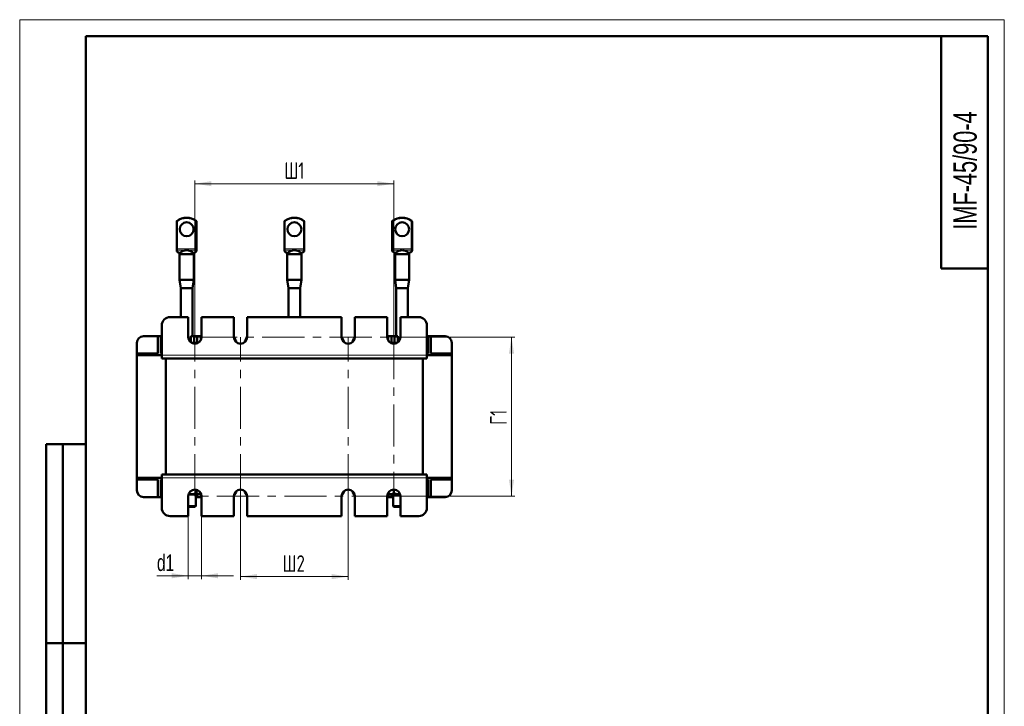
# Model space of a CAD drawing. Header units: millimetres. Extents: x 0 to 594, y 0 to 840.
# Tile 5 of 5: x 0 to 594, y 426 to 840. Entities that reach past the tile are written whole.
import ezdxf

# ---------------------------------------------------------------- set-up
doc = ezdxf.new("R2010")
doc.units = ezdxf.units.MM
doc.header["$LTSCALE"] = 2
doc.linetypes.add('CENTERX2', pattern=[20.32, 12.7, -2.54, 2.54, -2.54])
doc.layers.add('ОСЕВЫЕ', color=7, linetype='Continuous')
doc.styles.add('SLDTEXTSTYLE0', font='TXT', dxfattribs={"width": 0.7})
doc.styles.add('SLDTEXTSTYLE1', font='TXT', dxfattribs={"width": 0.7, "bigfont": 'bigfont'})
doc.dimstyles.new('SLDDIMSTYLE0', dxfattribs={"dimtxt": 10, "dimasz": 10, "dimexe": 0, "dimexo": 0.0625, "dimgap": 2.5, "dimtad": 2, "dimdec": 1, "dimrnd": 1e-09, "dimzin": 12, "dimdsep": 46, "dimtxsty": 'SLDTEXTSTYLE0', "dimsah": 1, "dimcen": 0.09, "dimadec": 0, "dimazin": 3, "dimtfac": 1, "dimtdec": 3, "dimtofl": 0, "dimtmove": 0, "dimatfit": 3, "dimfxl": 0, "dimfrac": 2, "dimtolj": 1, "dimtzin": 12, "dimarcsym": 0})
doc.dimstyles.new('SLDDIMSTYLE1', dxfattribs={"dimtxt": 10, "dimasz": 10, "dimexe": 0, "dimexo": 0.0625, "dimgap": 2.5, "dimtad": 2, "dimdec": 1, "dimrnd": 1e-09, "dimzin": 12, "dimdsep": 46, "dimtxsty": 'SLDTEXTSTYLE0', "dimsah": 1, "dimcen": 0.09, "dimadec": 0, "dimazin": 3, "dimtfac": 1, "dimtdec": 3, "dimtmove": 0, "dimatfit": 0, "dimfxl": 0, "dimfrac": 2, "dimtolj": 1, "dimtzin": 12, "dimarcsym": 0})

# ---------------------------------------------------------------- blocks, each defined once
blk = doc.blocks.new('_D_4')
at = {"color": 7, "linetype": 'Continuous', "lineweight": 0}
for p, q in [((105.71, 648.6), (105.71, 743.08)), ((225.71, 648.6), (225.71, 743.08)), ((105.71, 741.08), (225.71, 741.08))]:
    blk.add_line(p, q, dxfattribs=at)
at = {"color": 7, "linetype": 'Continuous', "lineweight": 18}
for points in [[(105.71, 741.08), (115.71, 739.54), (115.71, 742.62)], [(225.71, 741.08), (215.71, 742.62), (215.71, 739.54)]]:
    blk.add_solid(points, dxfattribs=at)
at = {"color": 7, "linetype": 'Continuous', "lineweight": 18, "insert": (159.67, 753.97), "char_height": 10, "attachment_point": 1, "style": 'SLDTEXTSTYLE1'}
blk.add_mtext('Ш1', dxfattribs=at)
blk = doc.blocks.new('_D_5')
at = {"color": 7, "linetype": 'Continuous', "lineweight": 0}
for p, q in [((133.21, 552.56), (133.21, 502.08)), ((198.21, 552.56), (198.21, 502.08)), ((133.21, 504.08), (198.21, 504.08))]:
    blk.add_line(p, q, dxfattribs=at)
at = {"color": 7, "linetype": 'Continuous', "lineweight": 18}
for points in [[(133.21, 504.08), (143.21, 502.54), (143.21, 505.62)], [(198.21, 504.08), (188.21, 505.62), (188.21, 502.54)]]:
    blk.add_solid(points, dxfattribs=at)
at = {"color": 7, "linetype": 'Continuous', "lineweight": 18, "insert": (158.6, 516.97), "char_height": 10, "attachment_point": 1, "style": 'SLDTEXTSTYLE1'}
blk.add_mtext('Ш2', dxfattribs=at)
blk = doc.blocks.new('_D_6')
at = {"color": 7, "linetype": 'Continuous', "lineweight": 0}
for p, q in [((225.73, 648.58), (298.71, 648.58)), ((296.71, 648.58), (296.71, 552.58)), ((225.73, 552.58), (298.71, 552.58))]:
    blk.add_line(p, q, dxfattribs=at)
at = {"color": 7, "linetype": 'Continuous', "lineweight": 18}
for points in [[(296.71, 648.58), (295.18, 638.58), (298.25, 638.58)], [(296.71, 552.58), (298.25, 562.58), (295.18, 562.58)]]:
    blk.add_solid(points, dxfattribs=at)
at = {"color": 7, "linetype": 'Continuous', "lineweight": 18, "insert": (283.82, 595.61), "char_height": 10, "attachment_point": 1, "rotation": 90, "style": 'SLDTEXTSTYLE1'}
blk.add_mtext('Г1', dxfattribs=at)
blk = doc.blocks.new('_D_7')
at = {"color": 7, "linetype": 'Continuous', "lineweight": 0}
for p, q in [((101.71, 540.56), (101.71, 502.58)), ((109.71, 540.56), (109.71, 502.58)), ((101.71, 504.58), (82.81, 504.58)), ((101.71, 504.58), (109.71, 504.58)), ((109.71, 504.58), (128.94, 504.58))]:
    blk.add_line(p, q, dxfattribs=at)
at = {"color": 7, "linetype": 'Continuous', "lineweight": 18}
for points in [[(101.71, 504.58), (91.71, 506.12), (91.71, 503.04)], [(109.71, 504.58), (119.71, 503.04), (119.71, 506.12)]]:
    blk.add_solid(points, dxfattribs=at)
at = {"color": 7, "linetype": 'Continuous', "lineweight": 18, "insert": (82.81, 517.47), "char_height": 10, "attachment_point": 1, "style": 'SLDTEXTSTYLE0'}
blk.add_mtext('d1', dxfattribs=at)

msp = doc.modelspace()

# ---------------------------------------------------------------- linework, layer by layer
at = {"color": 7, "linetype": 'Continuous', "lineweight": 50}
for p, q in [((40, 830), (40, 10)), ((584, 830), (40, 830)), ((40, 830), (40, 10)), ((556, 830), (556, 690)), ((584, 10), (584, 830)), ((94.71, 701.85), (94.71, 718.33)), ((106.71, 718.33), (106.71, 701.85)), ((159.71, 701.85), (159.71, 718.33)), ((171.71, 718.33), (171.71, 701.85)), ((224.71, 701.85), (224.71, 718.33)), ((236.71, 718.33), (236.71, 701.85)), ((94.71, 701.42), (94.71, 701.85)), ((94.71, 700.82), (94.71, 701.42)), ((106.71, 701.85), (106.71, 701.42)), ((106.71, 701.42), (106.71, 700.82)), ((159.71, 701.42), (159.71, 701.85)), ((159.71, 700.82), (159.71, 701.42)), ((171.71, 701.85), (171.71, 701.42)), ((171.71, 701.42), (171.71, 700.82)), ((224.71, 701.42), (224.71, 701.85)), ((224.71, 700.82), (224.71, 701.42)), ((236.71, 701.85), (236.71, 701.42)), ((236.71, 701.42), (236.71, 700.82)), ((94.71, 700.6), (94.71, 700.82)), ((94.89, 700.22), (95.43, 699.77)), ((96.46, 698.58), (96.46, 683.08)), ((96.46, 698.58), (104.96, 698.58)), ((96.76, 699.03), (96.76, 698.58)), ((96.81, 699.13), (96.79, 699.03)), ((104.65, 698.97), (104.88, 699.11)), ((104.66, 698.58), (104.66, 699.02)), ((104.96, 683.08), (104.96, 698.58)), ((105.99, 699.77), (106.53, 700.22)), ((106.71, 700.82), (106.71, 700.6)), ((159.71, 700.6), (159.71, 700.82)), ((159.89, 700.22), (160.43, 699.77)), ((161.46, 698.58), (161.46, 683.08)), ((161.46, 698.58), (169.96, 698.58)), ((161.76, 699.03), (161.76, 698.58)), ((161.81, 699.13), (161.79, 699.03)), ((169.66, 698.58), (169.66, 699.02)), ((169.96, 683.08), (169.96, 698.58)), ((170.99, 699.77), (171.53, 700.22)), ((171.71, 700.82), (171.71, 700.6)), ((224.71, 700.6), (224.71, 700.82)), ((224.89, 700.22), (225.43, 699.77)), ((226.46, 698.58), (226.46, 683.08)), ((226.46, 698.58), (234.96, 698.58)), ((226.76, 699.03), (226.76, 698.58)), ((226.81, 699.13), (226.79, 699.03)), ((234.65, 698.97), (234.88, 699.11)), ((234.66, 698.58), (234.66, 699.02)), ((234.96, 683.08), (234.96, 698.58)), ((235.99, 699.77), (236.53, 700.22)), ((236.71, 700.82), (236.71, 700.6)), ((556, 690), (584, 690)), ((96.46, 683.08), (97.21, 678.08)), ((96.46, 683.08), (104.96, 683.08)), ((97.21, 678.08), (97.21, 660.58)), ((104.21, 678.08), (97.21, 678.08)), ((104.21, 678.08), (104.96, 683.08)), ((104.21, 649.08), (104.21, 678.08)), ((161.46, 683.08), (162.21, 678.08)), ((161.46, 683.08), (169.96, 683.08)), ((162.21, 678.08), (162.21, 660.58)), ((169.21, 678.08), (162.21, 678.08)), ((169.21, 678.08), (169.96, 683.08)), ((169.21, 660.58), (169.21, 678.08)), ((226.46, 683.08), (227.21, 678.08)), ((226.46, 683.08), (234.96, 683.08)), ((227.21, 678.08), (227.21, 649.08)), ((234.21, 678.08), (227.21, 678.08)), ((234.21, 678.08), (234.96, 683.08)), ((234.21, 660.58), (234.21, 678.08)), ((101.71, 660.58), (90.71, 660.58)), ((101.71, 648.58), (101.71, 660.58)), ((109.71, 660.58), (109.71, 648.58)), ((129.21, 660.58), (109.71, 660.58)), ((129.21, 648.58), (129.21, 660.58)), ((137.21, 660.58), (137.21, 648.58)), ((194.21, 660.58), (137.21, 660.58)), ((194.21, 648.58), (194.21, 660.58)), ((202.21, 660.58), (202.21, 648.58)), ((221.71, 660.58), (202.21, 660.58)), ((221.71, 648.58), (221.71, 660.58)), ((240.71, 660.58), (229.71, 660.58)), ((229.71, 660.58), (229.71, 648.58)), ((85.71, 655.58), (85.71, 637.58)), ((245.71, 637.58), (245.71, 655.58)), ((83.34, 649.08), (74.71, 649.08)), ((85.09, 649.08), (83.34, 649.08)), ((83.34, 649.08), (83.34, 638.58)), ((85.09, 638.58), (85.09, 649.08)), ((85.71, 649.08), (85.09, 649.08)), ((103.21, 649.08), (103.21, 645.46)), ((105.34, 649.08), (103.21, 649.08)), ((105.34, 649.08), (105.34, 645.13)), ((107.09, 649.08), (105.34, 649.08)), ((107.09, 645.13), (107.09, 649.08)), ((109.21, 649.08), (107.09, 649.08)), ((109.21, 646.65), (109.21, 649.08)), ((222.21, 649.08), (222.21, 646.65)), ((224.34, 649.08), (222.21, 649.08)), ((224.34, 649.08), (224.34, 645.13)), ((226.09, 649.08), (224.34, 649.08)), ((226.09, 645.13), (226.09, 649.08)), ((228.21, 649.08), (226.09, 649.08)), ((228.21, 645.46), (228.21, 649.08)), ((246.34, 649.08), (245.71, 649.08)), ((248.09, 649.08), (246.34, 649.08)), ((246.34, 649.08), (246.34, 638.58)), ((248.09, 638.58), (248.09, 649.08)), ((256.71, 649.08), (248.09, 649.08)), ((70.71, 645.08), (70.71, 638.58)), ((103.07, 645.58), (103.21, 645.58)), ((105.71, 645.13), (103.69, 645.13)), ((107.18, 644.87), (105.71, 645.13)), ((107.74, 645.13), (105.71, 645.13)), ((227.63, 645.13), (223.69, 645.13)), ((227.74, 645.13), (227.63, 645.13)), ((228.21, 645.58), (228.36, 645.58)), ((260.71, 638.58), (260.71, 645.08)), ((70.71, 637.58), (70.71, 638.58)), ((70.71, 638.58), (74.51, 638.58)), ((74.51, 637.58), (70.71, 637.58)), ((70.71, 637.58), (70.71, 563.58)), ((74.51, 638.58), (74.51, 637.58)), ((83.34, 638.58), (74.51, 638.58)), ((74.51, 637.58), (85.71, 637.58)), ((85.71, 638.58), (85.09, 638.58)), ((85.71, 637.58), (85.71, 635.58)), ((245.71, 635.58), (85.71, 635.58)), ((88.21, 565.58), (88.21, 635.58)), ((88.21, 635.58), (243.21, 635.58)), ((243.21, 565.58), (243.21, 635.58)), ((246.34, 638.58), (245.71, 638.58)), ((245.71, 637.58), (256.91, 637.58)), ((245.71, 637.58), (245.71, 635.58)), ((256.91, 638.58), (248.09, 638.58)), ((256.91, 637.58), (256.91, 638.58)), ((256.91, 638.58), (260.71, 638.58)), ((260.71, 637.58), (256.91, 637.58)), ((260.71, 638.58), (260.71, 637.58)), ((260.71, 563.58), (260.71, 637.58)), ((16, 344), (16, 584)), ((40, 584), (16, 584)), ((16, 344), (16, 584)), ((26, 344), (26, 584)), ((26, 344), (26, 584)), ((85.71, 565.58), (245.71, 565.58)), ((85.71, 563.58), (85.71, 565.58)), ((88.21, 565.58), (243.21, 565.58)), ((245.71, 563.58), (245.71, 565.58)), ((70.71, 562.58), (70.71, 563.58)), ((70.71, 563.58), (74.51, 563.58)), ((74.51, 562.58), (70.71, 562.58)), ((70.71, 562.58), (70.71, 556.08)), ((74.51, 563.58), (74.51, 562.58)), ((85.71, 563.58), (74.51, 563.58)), ((74.51, 562.58), (83.34, 562.58)), ((83.34, 562.58), (83.34, 552.08)), ((85.09, 552.08), (85.09, 562.58)), ((85.09, 562.58), (85.71, 562.58)), ((85.71, 563.58), (85.71, 545.58)), ((256.91, 563.58), (245.71, 563.58)), ((245.71, 545.58), (245.71, 563.58)), ((245.71, 562.58), (246.34, 562.58)), ((246.34, 562.58), (246.34, 552.08)), ((248.09, 562.58), (256.91, 562.58)), ((248.09, 552.08), (248.09, 562.58)), ((256.91, 562.58), (256.91, 563.58)), ((256.91, 563.58), (260.71, 563.58)), ((260.71, 562.58), (256.91, 562.58)), ((260.71, 563.58), (260.71, 562.58)), ((260.71, 556.08), (260.71, 562.58)), ((101.71, 540.58), (101.71, 552.58)), ((107.71, 553.58), (101.84, 553.58)), ((106.21, 546.63), (106.21, 553.58)), ((106.73, 556.45), (106.73, 554.32)), ((107.09, 552.08), (107.09, 553.58)), ((107.71, 553.58), (108.63, 554.11)), ((108.94, 554.95), (108.94, 554.32)), ((109.21, 552.08), (109.21, 554.52)), ((109.71, 552.58), (109.71, 540.58)), ((129.21, 540.58), (129.21, 552.58)), ((137.21, 552.58), (137.21, 540.58)), ((194.21, 540.58), (194.21, 552.58)), ((202.21, 552.58), (202.21, 540.58)), ((221.71, 540.58), (221.71, 552.58)), ((222.21, 554.52), (222.21, 552.08)), ((222.45, 554.9), (222.45, 554.32)), ((222.45, 554.32), (222.65, 554.25)), ((222.62, 554.21), (223.71, 553.58)), ((229.59, 553.58), (223.71, 553.58)), ((224.34, 553.58), (224.34, 552.08)), ((225.21, 553.58), (225.21, 546.63)), ((225.68, 556.58), (225.68, 554.32)), ((229.71, 552.58), (229.71, 540.58)), ((74.71, 552.08), (83.34, 552.08)), ((83.34, 552.08), (85.09, 552.08)), ((85.09, 552.08), (85.71, 552.08)), ((101.71, 546.63), (106.21, 546.63)), ((105.71, 546.13), (106.21, 546.63)), ((106.21, 552.08), (107.09, 552.08)), ((107.09, 552.08), (109.21, 552.08)), ((222.21, 552.08), (224.34, 552.08)), ((224.34, 552.08), (225.21, 552.08)), ((225.21, 546.63), (225.71, 546.13)), ((225.21, 546.63), (229.71, 546.63)), ((245.71, 552.08), (246.34, 552.08)), ((246.34, 552.08), (248.09, 552.08)), ((248.09, 552.08), (256.71, 552.08)), ((90.71, 540.58), (101.71, 540.58)), ((105.71, 546.13), (101.71, 546.13)), ((109.71, 540.58), (129.21, 540.58)), ((137.21, 540.58), (194.21, 540.58)), ((202.21, 540.58), (221.71, 540.58)), ((229.71, 546.13), (225.71, 546.13)), ((229.71, 540.58), (240.71, 540.58)), ((16, 464), (40, 464)), ((40, 464), (16, 464))]:
    msp.add_line(p, q, dxfattribs=at)
at = {"color": 9, "linetype": 'Continuous', "lineweight": 18}
for p, q in [((95.21, 718.33), (94.71, 718.33)), ((94.92, 718.74), (95.21, 718.33)), ((95.21, 718.33), (95.21, 701.85)), ((106.21, 718.33), (106.5, 718.74)), ((106.21, 701.85), (106.21, 718.33)), ((106.71, 718.33), (106.21, 718.33)), ((160.21, 718.33), (159.71, 718.33)), ((159.92, 718.74), (160.21, 718.33)), ((160.21, 718.33), (160.21, 701.85)), ((171.21, 718.33), (171.5, 718.74)), ((171.21, 701.85), (171.21, 718.33)), ((171.71, 718.33), (171.21, 718.33)), ((225.21, 718.33), (224.71, 718.33)), ((224.92, 718.74), (225.21, 718.33)), ((225.21, 718.33), (225.21, 701.85)), ((236.21, 718.33), (236.5, 718.74)), ((236.21, 701.85), (236.21, 718.33)), ((236.71, 718.33), (236.21, 718.33)), ((94.71, 701.85), (95.21, 701.85)), ((95.21, 701.85), (95.21, 700.99)), ((95.21, 701.85), (106.21, 701.85)), ((106.21, 700.99), (95.21, 700.99)), ((95.21, 700.99), (95.21, 700.4)), ((106.21, 700.99), (106.21, 701.85)), ((106.21, 701.85), (106.71, 701.85)), ((106.21, 700.4), (106.21, 700.99)), ((159.71, 701.85), (160.21, 701.85)), ((160.21, 701.85), (160.21, 700.99)), ((160.21, 701.85), (171.21, 701.85)), ((171.21, 700.99), (160.21, 700.99)), ((160.21, 700.99), (160.21, 700.4)), ((171.21, 700.99), (171.21, 701.85)), ((171.21, 701.85), (171.71, 701.85)), ((171.21, 700.4), (171.21, 700.99)), ((224.71, 701.85), (225.21, 701.85)), ((225.21, 701.85), (225.21, 700.99)), ((225.21, 701.85), (236.21, 701.85)), ((236.21, 700.99), (225.21, 700.99)), ((225.21, 700.99), (225.21, 700.4)), ((236.21, 700.99), (236.21, 701.85)), ((236.21, 701.85), (236.71, 701.85)), ((236.21, 700.4), (236.21, 700.99)), ((95.21, 700.4), (96.07, 699.68)), ((96.07, 699.68), (97.25, 699.68)), ((104.18, 699.68), (105.35, 699.68)), ((105.35, 699.68), (106.21, 700.4)), ((160.21, 700.4), (161.07, 699.68)), ((161.07, 699.68), (162.25, 699.68)), ((169.18, 699.68), (170.35, 699.68)), ((170.35, 699.68), (171.21, 700.4)), ((225.21, 700.4), (226.07, 699.68)), ((226.07, 699.68), (227.25, 699.68)), ((234.18, 699.68), (235.35, 699.68)), ((235.35, 699.68), (236.21, 700.4)), ((245.71, 637.58), (85.71, 637.58)), ((85.71, 563.58), (245.71, 563.58))]:
    msp.add_line(p, q, dxfattribs=at)
at = {"color": 7, "linetype": 'CENTERX2', "lineweight": 18}
for p, q in [((105.71, 648.58), (225.71, 648.58)), ((105.71, 552.58), (105.71, 648.58)), ((133.21, 552.58), (133.21, 648.58)), ((198.21, 552.58), (198.21, 648.58)), ((225.71, 648.58), (225.71, 552.58)), ((225.71, 552.58), (105.71, 552.58))]:
    msp.add_line(p, q, dxfattribs=at)
at = {"color": 9, "linetype": 'Continuous', "lineweight": 18, "flags": 128}
for points in [[(96.42, 699.18), (96.47, 699.16), (96.47, 699.16)], [(226.42, 699.18), (226.47, 699.16), (226.47, 699.16)]]:
    msp.add_lwpolyline(points, dxfattribs=at)
at = {"color": 7, "linetype": 'Continuous', "lineweight": 50}
for centre in [(100.71, 713.58), (165.71, 713.58), (230.71, 713.58)]:
    msp.add_circle(centre, 4.2, dxfattribs=at)
for centre, radius, start, end in [((100.71, 710.58), 10, 54.62346, 125.37654), ((165.71, 710.58), 10, 54.62346, 125.37654), ((230.71, 710.58), 10, 54.62346, 125.37654), ((95.21, 718.33), 0.5, 125.37654, 180), ((106.21, 718.33), 0.5, 0, 54.62346), ((160.21, 718.33), 0.5, 125.37654, 180), ((171.21, 718.33), 0.5, 0, 54.62346), ((225.21, 718.33), 0.5, 125.37654, 180), ((236.21, 718.33), 0.5, 0, 54.62346), ((95.21, 700.6), 0.5, 180, 228.30899), ((106.21, 700.6), 0.5, 311.49982, 0), ((160.21, 700.6), 0.5, 180, 228.30899), ((171.21, 700.6), 0.5, 311.49982, 0), ((225.21, 700.6), 0.5, 180, 228.30899), ((236.21, 700.6), 0.5, 311.49982, 0), ((90.71, 655.58), 5, 90, 180), ((240.71, 655.58), 5, 0, 90), ((74.71, 645.08), 4, 90, 180), ((105.71, 648.58), 4, 180, 0), ((133.21, 648.58), 4, 180, 0), ((126.71, 645.08), 4, 5.63989, 50.96162), ((139.71, 645.08), 4, 129.03838, 174.36011), ((198.21, 648.58), 4, 180, 0), ((191.71, 645.08), 4, 5.63989, 50.96162), ((204.71, 645.08), 4, 129.03838, 174.36011), ((225.71, 648.58), 4, 180, 0), ((256.71, 645.08), 4, 0, 90), ((74.71, 556.08), 4, 180, 270), ((105.71, 552.58), 4, 0, 180), ((133.21, 552.58), 4, 0, 180), ((126.71, 556.08), 4, 309.03838, 354.36011), ((139.71, 556.08), 4, 185.63989, 230.96162), ((198.21, 552.58), 4, 0, 180), ((191.71, 556.08), 4, 309.03838, 354.36011), ((204.71, 556.08), 4, 185.63989, 230.96162), ((225.71, 552.58), 4, 0, 180), ((256.71, 556.08), 4, 270, 0), ((90.71, 545.58), 5, 180, 270), ((240.71, 545.58), 5, 270, 0)]:
    msp.add_arc(centre, radius, start, end, dxfattribs=at)
at = {"color": 9, "linetype": 'Continuous', "lineweight": 18}
for centre, radius, start, end in [((100.71, 710.58), 9.5, 54.62346, 125.37654), ((165.71, 710.58), 9.5, 54.62346, 125.37654), ((230.71, 710.58), 9.5, 54.62346, 125.37654), ((95.18, 701.46), 0.468, 184.77116, 274.08413), ((106.25, 701.46), 0.468, 265.91587, 355.22884), ((160.18, 701.46), 0.468, 184.77116, 274.08413), ((171.25, 701.46), 0.468, 265.91587, 355.22884), ((225.18, 701.46), 0.468, 184.77116, 274.08413), ((236.25, 701.46), 0.468, 265.91587, 355.22884), ((95.18, 700.86), 0.468, 184.77116, 274.08413), ((95.83, 700.29), 0.662, 232.84574, 291.40072), ((96.69, 699.77), 0.652, 249.70156, 280.94284), ((104.74, 699.77), 0.652, 259.05635, 290.36486), ((105.6, 700.29), 0.662, 248.59928, 307.15426), ((106.25, 700.86), 0.468, 265.91587, 355.22884), ((160.18, 700.86), 0.468, 184.77116, 274.08413), ((160.83, 700.29), 0.662, 232.84574, 291.40072), ((161.69, 699.77), 0.652, 249.70156, 280.94284), ((169.74, 699.77), 0.652, 259.05635, 290.36486), ((170.6, 700.29), 0.662, 248.59928, 307.15426), ((171.25, 700.86), 0.468, 265.91587, 355.22884), ((225.18, 700.86), 0.468, 184.77116, 274.08413), ((225.83, 700.29), 0.662, 232.84574, 291.40072), ((226.69, 699.77), 0.652, 249.70156, 280.94284), ((234.74, 699.77), 0.652, 259.05635, 290.36486), ((235.6, 700.29), 0.662, 248.59928, 307.15426), ((236.25, 700.86), 0.468, 265.91587, 355.22884)]:
    msp.add_arc(centre, radius, start, end, dxfattribs=at)
for centre, major_axis, ratio, start_param, end_param in [((95.21, 701.25), (0.28, 1.06), 0.304422, 2.999616, 3.853227), ((97.57, 703.96), (0, 5), 0.577959, 2.598795, 2.877907), ((103.86, 703.96), (0, 5), 0.577959, 3.405278, 3.68439), ((106.21, 701.25), (-0.28, 1.06), 0.304422, 2.429959, 3.295717), ((160.21, 701.25), (0.28, 1.06), 0.304422, 2.999616, 3.853227), ((162.57, 703.96), (0, 5), 0.577959, 2.598795, 2.877907), ((168.86, 703.96), (0, 5), 0.577959, 3.405278, 3.68439), ((171.21, 701.25), (-0.28, 1.06), 0.304422, 2.429959, 3.295717), ((225.21, 701.25), (0.28, 1.06), 0.304422, 2.999616, 3.853227), ((227.57, 703.96), (0, 5), 0.577959, 2.598795, 2.877907), ((233.86, 703.96), (0, 5), 0.577959, 3.405278, 3.68439), ((236.21, 701.25), (-0.28, 1.06), 0.304422, 2.429959, 3.295717)]:
    msp.add_ellipse(centre, major_axis=major_axis, ratio=ratio, start_param=start_param, end_param=end_param, dxfattribs=at)
at = {"color": 7, "linetype": 'Continuous', "lineweight": 50}
for centre in [(100.71, 698.53), (165.71, 698.53), (230.71, 698.53)]:
    msp.add_ellipse(centre, major_axis=(3.95, 0), ratio=0.603239, start_param=0.502345, end_param=2.639248, dxfattribs=at)
for points, knots in [([(95.43, 699.77), (95.51, 699.7), (95.83, 699.45), (96.19, 699.28), (96.46, 699.16)], [0, 0, 0, 0, 0.246121, 1, 1, 1, 1]), ([(96.46, 699.16), (96.46, 699.16), (96.46, 699.16), (96.52, 699.14), (96.62, 699.08), (96.73, 699), (96.78, 698.97)], [0, 0, 0, 0, 0.015838, 0.273374, 0.668879, 1, 1, 1, 1]), ([(96.52, 699.13), (96.54, 699.12), (96.59, 699.09), (96.69, 699.04), (96.77, 698.98), (96.8, 698.97)], [0, 0, 0, 0, 0.216345, 0.787121, 1, 1, 1, 1]), ([(97.25, 699.68), (97.1, 699.5), (96.91, 699.29), (96.83, 699.16), (96.81, 699.13)], [0, 0, 0, 0, 0.822825, 1, 1, 1, 1]), ([(104.61, 699.13), (104.58, 699.19), (104.49, 699.33), (104.29, 699.54), (104.18, 699.68)], [0, 0, 0, 0, 0.386444, 1, 1, 1, 1]), ([(104.65, 699.02), (104.65, 699.02), (104.68, 699.03), (104.64, 699.09), (104.61, 699.13)], [0, 0, 0, 0, 0.232387, 1, 1, 1, 1]), ([(104.63, 698.97), (104.68, 699), (104.8, 699.08), (104.96, 699.16), (104.96, 699.16), (104.95, 699.16)], [0, 0, 0, 0, 0.289799, 0.873998, 1, 1, 1, 1]), ([(104.96, 699.16), (105.06, 699.2), (105.42, 699.34), (105.75, 699.59), (105.99, 699.77)], [0, 0, 0, 0, 0.2541312, 1, 1, 1, 1]), ([(160.43, 699.77), (160.51, 699.7), (160.83, 699.45), (161.19, 699.28), (161.46, 699.16)], [0, 0, 0, 0, 0.246121, 1, 1, 1, 1]), ([(161.46, 699.16), (161.46, 699.16), (161.46, 699.16), (161.52, 699.14), (161.62, 699.08), (161.73, 699), (161.78, 698.97)], [0, 0, 0, 0, 0.015838, 0.273374, 0.668879, 1, 1, 1, 1]), ([(161.47, 699.16), (161.47, 699.16), (161.47, 699.16), (161.59, 699.1), (161.69, 699.04), (161.77, 698.98), (161.8, 698.97)], [0, 0, 0, 0, 0.1526673, 0.4519222, 0.8511155, 1, 1, 1, 1]), ([(162.25, 699.68), (162.1, 699.5), (161.91, 699.29), (161.83, 699.16), (161.81, 699.13)], [0, 0, 0, 0, 0.822825, 1, 1, 1, 1]), ([(169.61, 699.13), (169.58, 699.19), (169.49, 699.33), (169.29, 699.54), (169.18, 699.68)], [0, 0, 0, 0, 0.386444, 1, 1, 1, 1]), ([(169.65, 699.02), (169.65, 699.02), (169.68, 699.03), (169.64, 699.09), (169.61, 699.13)], [0, 0, 0, 0, 0.232387, 1, 1, 1, 1]), ([(169.63, 698.97), (169.68, 699), (169.8, 699.08), (169.96, 699.16), (169.96, 699.16), (169.95, 699.16)], [0, 0, 0, 0, 0.289799, 0.873998, 1, 1, 1, 1]), ([(169.96, 699.16), (170.06, 699.2), (170.42, 699.34), (170.75, 699.59), (170.99, 699.77)], [0, 0, 0, 0, 0.254131, 1, 1, 1, 1]), ([(225.43, 699.77), (225.51, 699.7), (225.83, 699.45), (226.19, 699.28), (226.46, 699.16)], [0, 0, 0, 0, 0.246121, 1, 1, 1, 1]), ([(226.46, 699.16), (226.46, 699.16), (226.46, 699.16), (226.52, 699.14), (226.62, 699.08), (226.73, 699), (226.78, 698.97)], [0, 0, 0, 0, 0.015838, 0.273374, 0.668879, 1, 1, 1, 1]), ([(226.52, 699.13), (226.54, 699.12), (226.59, 699.09), (226.69, 699.04), (226.77, 698.98), (226.8, 698.97)], [0, 0, 0, 0, 0.2163452, 0.7871214, 1, 1, 1, 1]), ([(227.25, 699.68), (227.1, 699.5), (226.91, 699.29), (226.83, 699.16), (226.81, 699.13)], [0, 0, 0, 0, 0.8228252, 1, 1, 1, 1]), ([(234.61, 699.13), (234.58, 699.19), (234.49, 699.33), (234.29, 699.54), (234.18, 699.68)], [0, 0, 0, 0, 0.386444, 1, 1, 1, 1]), ([(234.65, 699.02), (234.65, 699.02), (234.68, 699.03), (234.64, 699.09), (234.61, 699.13)], [0, 0, 0, 0, 0.232387, 1, 1, 1, 1]), ([(234.63, 698.97), (234.68, 699), (234.8, 699.08), (234.96, 699.16), (234.96, 699.16), (234.95, 699.16)], [0, 0, 0, 0, 0.289799, 0.873998, 1, 1, 1, 1]), ([(234.96, 699.16), (235.06, 699.2), (235.42, 699.34), (235.75, 699.59), (235.99, 699.77)], [0, 0, 0, 0, 0.254131, 1, 1, 1, 1]), ([(105.71, 645.13), (105.65, 645.13), (105.17, 645.13), (104.7, 645), (104.29, 644.89)], [0, 0, 0, 0, 0.123217, 1, 1, 1, 1]), ([(106.73, 554.32), (105.7, 554.07), (104.14, 553.68), (102.57, 554.02), (102.03, 554.15)], [0, 0, 0, 0, 0.652346, 1, 1, 1, 1]), ([(108.94, 554.32), (108.56, 554.09), (107.83, 553.65), (107.09, 554.1), (106.73, 554.32)], [0, 0, 0, 0, 0.5063329, 1, 1, 1, 1]), ([(225.68, 554.32), (225.13, 554.09), (224.06, 553.65), (222.98, 554.1), (222.45, 554.32)], [0, 0, 0, 0, 0.506333, 1, 1, 1, 1]), ([(229.42, 554.03), (229.06, 553.96), (227.81, 553.72), (226.57, 554.07), (225.68, 554.32)], [0, 0, 0, 0, 0.283703, 1, 1, 1, 1])]:
    msp.add_open_spline(points, degree=3, knots=knots, dxfattribs=at)
at = {"layer": 'ОСЕВЫЕ', "lineweight": 18}
for p, q in [((0, 840), (594, 840)), ((0, 840), (0, 0)), ((594, 840), (594, 0))]:
    msp.add_line(p, q, dxfattribs=at)

# ---------------------------------------------------------------- texts
at = {"color": 7, "linetype": 'Continuous', "lineweight": 0, "insert": (563.34, 713.33), "char_height": 14, "attachment_point": 1, "rotation": 90, "style": 'SLDTEXTSTYLE0'}
msp.add_mtext('IMF-45/90-4', dxfattribs=at)

# ---------------------------------------------------------------- dimensions: what is measured, and where the dimension line sits
at = {"color": 7, "linetype": 'Continuous', "lineweight": 18}
for base, p1, p2, text, dimstyle, picture, middle in [((225.71, 741.08), (105.71, 648.58), (225.71, 648.58), 'Ш1', 'SLDDIMSTYLE0', '_D_4', (165.71, 741.08)), ((198.21, 504.08), (133.21, 552.58), (198.21, 552.58), 'Ш2', 'SLDDIMSTYLE0', '_D_5', (165.71, 504.08)), ((109.71, 504.58), (101.71, 540.58), (109.71, 540.58), 'd1', 'SLDDIMSTYLE1', '_D_7', (87.78, 504.58))]:
    dim = msp.add_linear_dim(base=base, p1=p1, p2=p2, text=text, dimstyle=dimstyle, dxfattribs=at)
    dim.commit()
    dim.dimension.update_dxf_attribs({"geometry": picture, "text_midpoint": middle, "dimtype": 160})
dim = msp.add_linear_dim(base=(296.71, 552.58), p1=(225.71, 648.58), p2=(225.71, 552.58), angle=90, text='Г1', dimstyle='SLDDIMSTYLE0', dxfattribs=at)
dim.commit()
dim.dimension.update_dxf_attribs({"geometry": '_D_6', "text_midpoint": (296.71, 600.58), "dimtype": 160})

doc.saveas('drawing.dxf')
